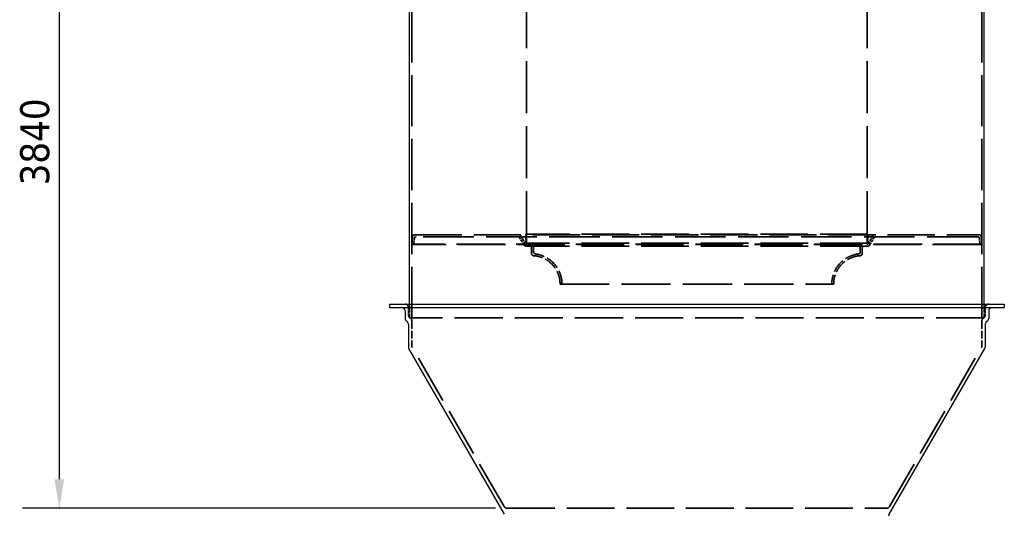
# Model space of a CAD drawing. Header units: millimetres. Extents: x -122 to 329287, y -2042 to 18239.
# Tile 14 of 39: x 9454 to 14636, y 4002 to 6606. Entities that reach past the tile are written whole.
import ezdxf

# ---------------------------------------------------------------- set-up
doc = ezdxf.new("R2010")
doc.units = ezdxf.units.MM
doc.header["$LTSCALE"] = 61
doc.linetypes.add('DASHED', pattern=[0.2068, 0.1655, -0.0413])
for name, color, linetype, lineweight in [('Dimension (Draken)', 7, 'Continuous', 25), ('Hidden (Draken)', 7, 'DASHED', 35), ('Visible (Draken)', 7, 'Continuous', 25)]:
    doc.layers.add(name, color=color, linetype=linetype, lineweight=lineweight)
doc.styles.add('Draken Note Text', font='tahoma.ttf')
doc.dimstyles.new('Draken Metric', dxfattribs={"dimscale": 61, "dimtxt": 2.5, "dimasz": 2.5, "dimexe": 3.175, "dimexo": 1, "dimgap": 0.762, "dimtad": 1, "dimtoh": 1, "dimdec": 1, "dimrnd": 1e-08, "dimzin": 0, "dimdsep": 46, "dimtxsty": 'Draken Note Text', "dimcen": 0.09, "dimdle": 10, "dimclrd": 256, "dimclre": 256, "dimclrt": 256, "dimadec": 1, "dimazin": 0, "dimtfac": 1.40208, "dimtdec": 1, "dimtmove": 0, "dimatfit": 3, "dimfxl": 1, "dimtolj": 1, "dimtzin": 0, "dimlwd": -1, "dimlwe": -1, "dimarcsym": 0})

# ---------------------------------------------------------------- blocks, each defined once
blk = doc.blocks.new('*D11')
at = {"layer": 'Defpoints', "color": 0, "transparency": 16777216}
for p in [(9662.6, 7873.5), (11591.6, 7873.5), (12019, 4033.5)]:
    blk.add_point(p, dxfattribs=at)
at = {"layer": 'Dimension (Draken)', "transparency": 16777216}
for p, q in [((11530.6, 7873.5), (9468.9, 7873.5)), ((9662.6, 4186), (9662.6, 7721)), ((11958, 4033.5), (9468.9, 4033.5))]:
    blk.add_line(p, q, dxfattribs=at)
for points in [[(9637.1, 7721), (9688, 7721), (9662.6, 7873.5)], [(9637.1, 4186), (9688, 4186), (9662.6, 4033.5)]]:
    blk.add_solid(points, dxfattribs=at)
at = {"layer": 'Dimension (Draken)', "transparency": 16777216, "insert": (9456.6, 5733.7), "char_height": 152.5, "attachment_point": 1, "rotation": 90, "style": 'Draken Note Text'}
blk.add_mtext('\\A1;3840', dxfattribs=at)

msp = doc.modelspace()

# ---------------------------------------------------------------- linework, layer by layer
at = {"layer": 'Hidden (Draken)', "ltscale": 26.666664}
for p, q in [((11517.88, 5035.88), (11517.88, 8063.43)), ((14517.88, 5035.88), (14517.88, 8063.43))]:
    msp.add_line(p, q, dxfattribs=at)
at = {"layer": 'Hidden (Draken)', "ltscale": 27.144987}
for p, q in [((12120.88, 5429.47), (12120.88, 7826.47)), ((12121.88, 5429.47), (12121.88, 7826.47)), ((13913.88, 5429.47), (13913.88, 7826.47)), ((13914.88, 5429.47), (13914.88, 7826.47))]:
    msp.add_line(p, q, dxfattribs=at)
at = {"layer": 'Hidden (Draken)', "ltscale": 1.285713}
for p, q in [((11521.98, 5464.47), (11517.88, 5423.47)), ((14513.78, 5464.47), (14517.88, 5423.47))]:
    msp.add_line(p, q, dxfattribs=at)
at = {"layer": 'Hidden (Draken)', "ltscale": 1.003272}
for p, q in [((11531.03, 5454.47), (11527.83, 5422.48)), ((14504.73, 5454.47), (14507.93, 5422.48))]:
    msp.add_line(p, q, dxfattribs=at)
at = {"layer": 'Hidden (Draken)', "ltscale": 24.670757}
msp.add_line((11531.93, 5473.47), (14503.83, 5473.47), dxfattribs=at)
at = {"layer": 'Hidden (Draken)', "ltscale": 26.271969}
msp.add_line((14494.78, 5463.47), (11540.98, 5463.47), dxfattribs=at)
at = {"layer": 'Hidden (Draken)', "ltscale": 1.466298}
for p, q in [((12109.31, 5418.33), (12085.13, 5458.62)), ((13926.46, 5418.33), (13950.63, 5458.62))]:
    msp.add_line(p, q, dxfattribs=at)
at = {"layer": 'Hidden (Draken)', "ltscale": 1.208216}
for p, q in [((12114.97, 5428.33), (12095.05, 5461.53)), ((13920.79, 5428.33), (13940.71, 5461.53))]:
    msp.add_line(p, q, dxfattribs=at)
at = {"layer": 'Hidden (Draken)', "ltscale": 24.904022}
for p, q in [((13917.88, 5476.47), (12117.88, 5476.47)), ((14517.88, 5423.47), (11517.88, 5423.47)), ((13917.88, 5429.47), (12117.88, 5429.47)), ((13917.88, 5413.47), (12117.88, 5413.47))]:
    msp.add_line(p, q, dxfattribs=at)
at = {"layer": 'Hidden (Draken)', "ltscale": 1.466743}
for p, q in [((12117.88, 5429.47), (12117.88, 5476.47)), ((12120.88, 5429.47), (12120.88, 5476.47)), ((13914.88, 5429.47), (13914.88, 5476.47)), ((13917.88, 5429.47), (13917.88, 5476.47))]:
    msp.add_line(p, q, dxfattribs=at)
at = {"layer": 'Hidden (Draken)', "ltscale": 0.311994}
for p, q in [((11527.83, 5422.48), (11517.88, 5423.47)), ((14507.93, 5422.48), (14517.88, 5423.47))]:
    msp.add_line(p, q, dxfattribs=at)
at = {"layer": 'Hidden (Draken)', "ltscale": 24.738819}
msp.add_line((14507.93, 5422.48), (11527.83, 5422.48), dxfattribs=at)
at = {"layer": 'Hidden (Draken)', "ltscale": 0.936183}
for p, q in [((12147.88, 5403.47), (12147.88, 5373.47)), ((13887.88, 5403.47), (13887.88, 5373.47))]:
    msp.add_line(p, q, dxfattribs=at)
at = {"layer": 'Hidden (Draken)', "ltscale": 0.963265}
for p, q in [((12157.88, 5413.47), (12157.88, 5382.6)), ((13877.88, 5413.47), (13877.88, 5382.6))]:
    msp.add_line(p, q, dxfattribs=at)
at = {"layer": 'Hidden (Draken)', "ltscale": 25.615566}
msp.add_line((12297.88, 5213.78), (13737.88, 5213.78), dxfattribs=at)
at = {"layer": 'Hidden (Draken)', "ltscale": 1.217068}
for p, q in [((11499.88, 5090.47), (11499.88, 5051.47)), ((14535.88, 5090.47), (14535.88, 5051.47))]:
    msp.add_line(p, q, dxfattribs=at)
at = {"layer": 'Hidden (Draken)', "ltscale": 2.265345}
for p, q in [((11505.88, 5035.88), (11505.88, 5108.47)), ((14529.88, 5035.88), (14529.88, 5108.47))]:
    msp.add_line(p, q, dxfattribs=at)
at = {"layer": 'Hidden (Draken)', "ltscale": 25.103254}
msp.add_line((14529.88, 5035.88), (11505.88, 5035.88), dxfattribs=at)
at = {"layer": 'Hidden (Draken)', "ltscale": 4.119545}
for p, q in [((11517.88, 5020.29), (11517.88, 4888.29)), ((14517.88, 5020.29), (14517.88, 4888.29))]:
    msp.add_line(p, q, dxfattribs=at)
at = {"layer": 'Hidden (Draken)', "ltscale": 25.532974}
for p, q in [((12003.43, 4042.47), (11520.29, 4879.29)), ((14032.33, 4042.47), (14515.47, 4879.29))]:
    msp.add_line(p, q, dxfattribs=at)
at = {"layer": 'Hidden (Draken)', "ltscale": 24.875631}
msp.add_line((12019.02, 4033.47), (14016.74, 4033.47), dxfattribs=at)
at = {"layer": 'Hidden (Draken)', "ltscale": 0.459031}
for centre, start, end in [((11531.93, 5463.47), 90, 174.28941), ((11540.98, 5453.47), 90, 174.28941), ((14494.78, 5453.47), 5.71059, 90), ((14503.83, 5463.47), 5.71059, 90)]:
    msp.add_arc(centre, 10, start, end, dxfattribs=at)
at = {"layer": 'Hidden (Draken)', "ltscale": 0.321475}
for centre, start, end in [((12076.56, 5453.47), 30.96376, 90), ((13959.21, 5453.47), 90, 149.03624), ((12117.88, 5423.47), 210.96376, 270), ((12123.54, 5433.47), 210.96376, 270), ((13912.22, 5433.47), 270, 329.03624), ((13917.88, 5423.47), 270, 329.03624)]:
    msp.add_arc(centre, 10, start, end, dxfattribs=at)
at = {"layer": 'Hidden (Draken)', "ltscale": 0.440002}
for centre, start, end in [((12083.88, 5463.47), 9.204, 90), ((13951.88, 5463.47), 90, 170.796)]:
    msp.add_arc(centre, 10, start, end, dxfattribs=at)
at = {"layer": 'Hidden (Draken)', "ltscale": 0.118427}
for centre, start, end in [((12103.62, 5466.67), 189.204, 210.96376), ((13932.14, 5466.67), 329.03624, 350.796)]:
    msp.add_arc(centre, 10, start, end, dxfattribs=at)
at = {"layer": 'Hidden (Draken)', "ltscale": 0.490137}
for centre, start, end in [((12137.88, 5403.47), 0, 90), ((12147.88, 5413.47), 0, 90), ((13887.88, 5413.47), 90, 180), ((13897.88, 5403.47), 90, 180)]:
    msp.add_arc(centre, 10, start, end, dxfattribs=at)
at = {"layer": 'Hidden (Draken)', "ltscale": 0.470618}
for centre, start, end in [((12157.88, 5373.47), 180, 266.41668), ((13877.88, 5373.47), 273.58332, 0)]:
    msp.add_arc(centre, 10, start, end, dxfattribs=at)
at = {"layer": 'Hidden (Draken)', "ltscale": 7.060671}
for centre, start, end in [((12147.88, 5213.78), 0, 86.41668), ((13887.88, 5213.78), 93.58332, 180)]:
    msp.add_arc(centre, 150, start, end, dxfattribs=at)
at = {"layer": 'Hidden (Draken)', "ltscale": 0.453334}
for centre, start, end in [((12167.88, 5382.6), 180, 263.24367), ((13867.88, 5382.6), 276.75633, 0)]:
    msp.add_arc(centre, 10, start, end, dxfattribs=at)
at = {"layer": 'Hidden (Draken)', "ltscale": 7.254851}
for centre, start, end in [((12147.88, 5213.78), 0, 83.24367), ((13887.88, 5213.78), 96.75633, 180)]:
    msp.add_arc(centre, 160, start, end, dxfattribs=at)
at = {"layer": 'Hidden (Draken)', "ltscale": 0.882326}
for centre, start, end in [((11481.88, 5090.47), 0, 90), ((14553.88, 5090.47), 90, 180)]:
    msp.add_arc(centre, 18, start, end, dxfattribs=at)
at = {"layer": 'Hidden (Draken)', "ltscale": 0.588184}
for centre, start, end in [((11517.88, 5051.47), 180, 240), ((11499.88, 5020.29), 0, 60), ((14535.88, 5020.29), 120, 180), ((14517.88, 5051.47), 300, 0), ((12019.02, 4051.47), 210, 270), ((14016.74, 4051.47), 270, 330)]:
    msp.add_arc(centre, 18, start, end, dxfattribs=at)
at = {"layer": 'Hidden (Draken)', "ltscale": 0.294042}
for centre, start, end in [((11535.88, 4888.29), 180, 210), ((14499.88, 4888.29), 330, 0)]:
    msp.add_arc(centre, 18, start, end, dxfattribs=at)
at = {"layer": 'Visible (Draken)'}
for p, q in [((11505.88, 5108.47), (11505.88, 7873.47)), ((14529.88, 5108.47), (14529.88, 7873.47)), ((11399.88, 5108.47), (14635.88, 5108.47)), ((11399.88, 5108.47), (11399.88, 5090.47)), ((11399.88, 5090.47), (14635.88, 5090.47)), ((14635.88, 5108.47), (14635.88, 5090.47)), ((11481.88, 5072.47), (11481.88, 5033.47)), ((14553.88, 5072.47), (14553.88, 5033.47)), ((11499.88, 5002.29), (11499.88, 4883.47)), ((14535.88, 5002.29), (14535.88, 4883.47)), ((12006.22, 4001.65), (11502.29, 4874.47)), ((14029.55, 4001.65), (14533.47, 4874.47))]:
    msp.add_line(p, q, dxfattribs=at)
for centre, start, end in [((11463.88, 5072.47), 0, 90), ((14571.88, 5072.47), 90, 180), ((11499.88, 5033.47), 180, 240), ((14535.88, 5033.47), 300, 0), ((11481.88, 5002.29), 0, 60), ((14553.88, 5002.29), 120, 180), ((11517.88, 4883.47), 180, 210), ((14517.88, 4883.47), 330, 0), ((14045.13, 3992.65), 150, 180)]:
    msp.add_arc(centre, 18, start, end, dxfattribs=at)

# ---------------------------------------------------------------- dimensions: what is measured, and where the dimension line sits
at = {"layer": 'Dimension (Draken)'}
dim = msp.add_linear_dim(base=(9662.55, 7873.47), p1=(12019.02, 4033.47), p2=(11591.6, 7873.47), angle=90, dimstyle='Draken Metric', override={"dimgap": 0.762, "dimtoh": 0, "dimdec": 0, "dimtol": 0, "dimlim": 0, "dimtp": 0, "dimtm": 0, "dimtdec": 1, "dimtofl": 0, "dimatfit": 1}, dxfattribs=at)
dim.commit()
dim.dimension.update_dxf_attribs({"geometry": '*D11', "text_midpoint": (9662.55, 5953.47), "dimtype": 160})

doc.saveas('drawing.dxf')
